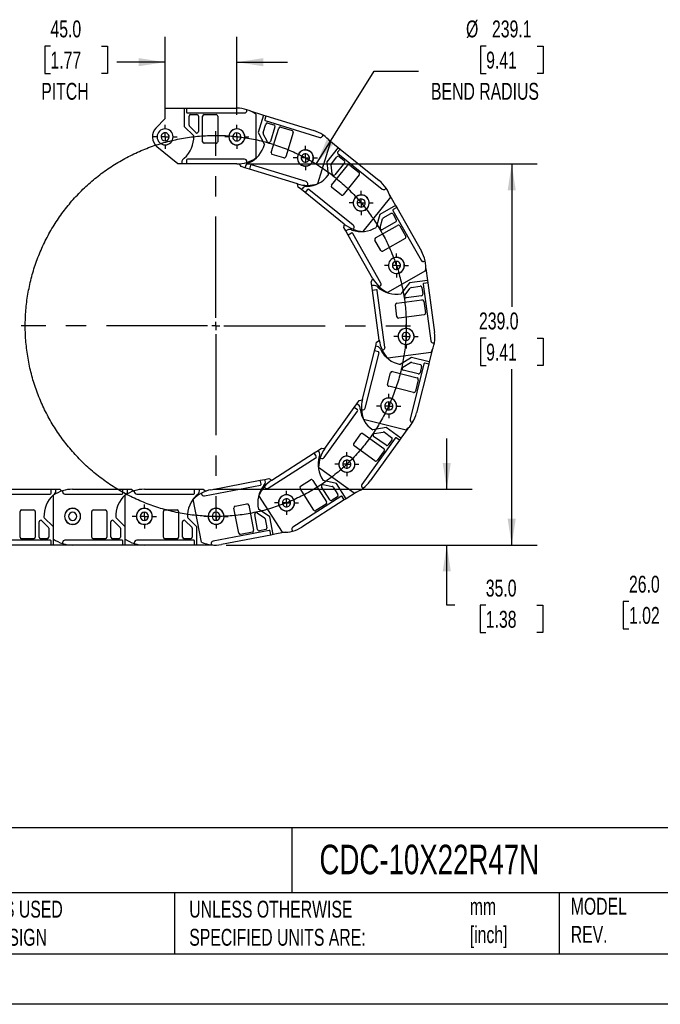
# Model space of a CAD drawing. Header units: millimetres. Extents: x 0 to 1397, y 0 to 1080.
# Tile 2 of 11: x 608 to 1010, y 0 to 618. Entities that reach past the tile are written whole.
import ezdxf

# ---------------------------------------------------------------- set-up
doc = ezdxf.new("R2010")
doc.units = ezdxf.units.MM
doc.header["$LTSCALE"] = 5
doc.linetypes.add('CENTERX2', pattern=[20.32, 12.7, -2.54, 2.54, -2.54])
doc.layers.add('CENTER', color=40, linetype='CENTERX2')
doc.layers.add('DIMENSIONS', color=140, linetype='Continuous', lineweight=25)
doc.layers.add('TEXT', color=140, linetype='Continuous', lineweight=25)
doc.styles.add('SLDTEXTSTYLE0', font='TXT', dxfattribs={"width": 0.7})
doc.dimstyles.new('SLDDIMSTYLE0', dxfattribs={"dimtxt": 10.790039, "dimasz": 16.51, "dimexe": 0, "dimexo": 0.0625, "dimgap": 2.69751, "dimtad": 0, "dimtih": 1, "dimtoh": 1, "dimdec": 1, "dimrnd": 1e-09, "dimzin": 12, "dimdsep": 46, "dimtxsty": 'SLDTEXTSTYLE0', "dimsah": 1, "dimcen": 0, "dimadec": 0, "dimazin": 3, "dimtfac": 1, "dimtdec": 1, "dimtofl": 0, "dimtmove": 0, "dimatfit": 3, "dimfxl": 0, "dimfrac": 2, "dimtolj": 1, "dimtzin": 12, "dimarcsym": 0})
doc.dimstyles.new('SLDDIMSTYLE1', dxfattribs={"dimtxt": 10.790039, "dimasz": 16.51, "dimexe": 0, "dimexo": 0.0625, "dimgap": 2.69751, "dimtad": 0, "dimtih": 1, "dimtoh": 1, "dimdec": 1, "dimrnd": 1e-09, "dimzin": 4, "dimdsep": 46, "dimtxsty": 'SLDTEXTSTYLE0', "dimsah": 1, "dimcen": 0.09, "dimadec": 0, "dimazin": 1, "dimtfac": 1, "dimtdec": 1, "dimtmove": 0, "dimatfit": 0, "dimfxl": 0, "dimfrac": 2, "dimtolj": 1, "dimtzin": 12, "dimarcsym": 0})
doc.dimstyles.new('SLDDIMSTYLE2', dxfattribs={"dimtxt": 10.790039, "dimasz": 16.51, "dimexe": 0, "dimexo": 0.0625, "dimgap": 2.69751, "dimtad": 0, "dimtih": 1, "dimtoh": 1, "dimdec": 1, "dimrnd": 1e-09, "dimzin": 4, "dimdsep": 46, "dimtxsty": 'SLDTEXTSTYLE0', "dimsah": 1, "dimcen": 0.09, "dimadec": 0, "dimazin": 1, "dimtfac": 1, "dimtdec": 1, "dimtofl": 0, "dimtmove": 0, "dimatfit": 3, "dimfxl": 0, "dimfrac": 2, "dimtolj": 1, "dimtzin": 12, "dimarcsym": 0})

# ---------------------------------------------------------------- blocks, each defined once
blk = doc.blocks.new('SW_BROKEN_VIEW_0')
at = {"color": 0}
blk.add_open_spline([(845.3, 460.45), (843.72, 465.24), (841.95, 469.95), (839.97, 474.59), (837.81, 479.14), (835.45, 483.6), (832.91, 487.95), (830.18, 492.19), (827.28, 496.32), (824.21, 500.31), (820.98, 504.18), (817.58, 507.9), (814.03, 511.48), (810.33, 514.91), (806.49, 518.17), (802.51, 521.27), (798.41, 524.2), (794.19, 526.96), (789.86, 529.53), (785.42, 531.92), (780.88, 534.12), (776.26, 536.13), (771.56, 537.94), (766.78, 539.55), (761.94, 540.96), (757.04, 542.17), (752.1, 543.16), (747.12, 543.95), (742.12, 544.52), (737.09, 544.89), (732.05, 545.04), (727.01, 544.98), (721.98, 544.7), (716.96, 544.22), (711.96, 543.52), (707.01, 542.62), (702.09, 541.5), (697.23, 540.18), (692.42, 538.66), (687.68, 536.93), (683.02, 535.01), (678.45, 532.89), (673.97, 530.58), (669.59, 528.08), (665.32, 525.4), (661.17, 522.55), (657.14, 519.52), (653.24, 516.32), (649.48, 512.96), (645.86, 509.45), (642.4, 505.79), (639.09, 501.98), (635.95, 498.04), (632.98, 493.97), (630.18, 489.78), (627.56, 485.47), (625.12, 481.06), (622.87, 476.55), (620.82, 471.95), (618.96, 467.26), (617.29, 462.5), (615.83, 457.68), (614.58, 452.8), (613.53, 447.86), (612.69, 442.89), (612.07, 437.89), (611.65, 432.87), (611.44, 427.83), (611.45, 422.79), (611.67, 417.76), (612.1, 412.73), (612.75, 407.73), (613.6, 402.77), (614.66, 397.84), (615.93, 392.96), (617.41, 388.14), (619.08, 383.38), (620.96, 378.7), (623.03, 374.11), (625.29, 369.6), (627.74, 365.2), (630.37, 360.9), (633.19, 356.72), (636.17, 352.66), (639.33, 348.72), (642.65, 344.93), (646.12, 341.28), (649.75, 337.77), (653.52, 334.43), (657.42, 331.24), (661.46, 328.23), (665.62, 325.38), (669.9, 322.72), (674.29, 320.23), (678.78, 317.94), (683.36, 315.83), (688.02, 313.92), (692.77, 312.21), (697.57, 310.7), (702.44, 309.4), (707.36, 308.3), (712.32, 307.41), (717.32, 306.73), (722.34, 306.26), (727.37, 306), (732.41, 305.95), (737.45, 306.12), (742.48, 306.5), (747.48, 307.09), (752.46, 307.89), (757.4, 308.9), (762.29, 310.12), (767.13, 311.54), (771.9, 313.17), (776.6, 314.99), (781.22, 317.02), (785.74, 319.23), (790.17, 321.63), (794.5, 324.22), (798.71, 326.99), (802.81, 329.93), (806.77, 333.05), (810.6, 336.32), (814.29, 339.76), (817.83, 343.35), (821.21, 347.08), (824.44, 350.96), (827.5, 354.96), (830.39, 359.1), (833.1, 363.35), (835.63, 367.71), (837.97, 372.17), (840.12, 376.73), (842.08, 381.37), (843.84, 386.1), (845.4, 390.89), (846.76, 395.74), (847.91, 400.65), (848.85, 405.6), (849.59, 410.59), (850.11, 415.6), (850.42, 420.64), (850.52, 425.68), (850.41, 430.72), (850.08, 435.75), (849.54, 440.76), (848.79, 445.74), (847.83, 450.69), (846.67, 455.6), (845.3, 460.45), (845.77, 458.83), (845.3, 460.45)], degree=3, knots=[0, 0, 0, 0, 0.006711, 0.013423, 0.020134, 0.026845, 0.033557, 0.040268, 0.04698, 0.053691, 0.060403, 0.067114, 0.073825, 0.080537, 0.087248, 0.09396, 0.100671, 0.107382, 0.114094, 0.120805, 0.127517, 0.134228, 0.140939, 0.147651, 0.154362, 0.161074, 0.167785, 0.174497, 0.181208, 0.187919, 0.194631, 0.201342, 0.208054, 0.214765, 0.221476, 0.228188, 0.234899, 0.241611, 0.248322, 0.255033, 0.261745, 0.268456, 0.275168, 0.281879, 0.28859, 0.295302, 0.302013, 0.308725, 0.315436, 0.322148, 0.328859, 0.33557, 0.342282, 0.348993, 0.355705, 0.362416, 0.369127, 0.375839, 0.38255, 0.389262, 0.395973, 0.402684, 0.409396, 0.416107, 0.422819, 0.42953, 0.436242, 0.442953, 0.449664, 0.456376, 0.463087, 0.469799, 0.47651, 0.483221, 0.489933, 0.496644, 0.503356, 0.510067, 0.516778, 0.52349, 0.530201, 0.536913, 0.543624, 0.550335, 0.557047, 0.563758, 0.57047, 0.577181, 0.583893, 0.590604, 0.597315, 0.604027, 0.610738, 0.61745, 0.624161, 0.630872, 0.637584, 0.644295, 0.651007, 0.657718, 0.664429, 0.671141, 0.677852, 0.684564, 0.691275, 0.697987, 0.704698, 0.711409, 0.718121, 0.724832, 0.731544, 0.738255, 0.744966, 0.751678, 0.758389, 0.765101, 0.771812, 0.778523, 0.785235, 0.791946, 0.798658, 0.805369, 0.812081, 0.818792, 0.825503, 0.832215, 0.838926, 0.845638, 0.852349, 0.85906, 0.865772, 0.872483, 0.879195, 0.885906, 0.892617, 0.899329, 0.90604, 0.912752, 0.919463, 0.926174, 0.932886, 0.939597, 0.946309, 0.95302, 0.959732, 0.966443, 0.973154, 0.979866, 0.986577, 0.993289, 1, 1, 1, 1], dxfattribs=at)
blk = doc.blocks.new('_D')
at = {"layer": 'DIMENSIONS'}
for p, q in [((900.6, 601.04), (896.98, 601.04)), ((896.98, 601.04), (896.98, 583.9)), ((932.67, 601.04), (936.29, 601.04)), ((936.29, 601.04), (936.29, 583.9)), ((794.05, 527.05), (830.28, 585.38)), ((830.28, 585.38), (858.06, 585.38)), ((896.98, 583.9), (900.6, 583.9)), ((936.29, 583.9), (932.67, 583.9))]:
    blk.add_line(p, q, dxfattribs=at)
blk.add_solid([(794.05, 527.05), (804.92, 539.73), (800.6, 542.41)], dxfattribs=at)
at = {"layer": 'DIMENSIONS', "attachment_point": 1, "style": 'SLDTEXTSTYLE0'}
for s, insert, char_height in [('%%c', (887.97, 617.1), 10.583), ('239.1', (904.26, 617.1), 10.583), ('9.41', (900.6, 597.54), 10.583), ('BEND RADIUS', (866, 577.97), 10.5833)]:
    blk.add_mtext(s, dxfattribs=dict(at, insert=insert, char_height=char_height))
blk = doc.blocks.new('_D_1')
at = {"layer": 'DIMENSIONS'}
for p, q in [((699.2, 557.97), (699.2, 606.83)), ((744.2, 557.97), (744.2, 606.83)), ((627.27, 601.04), (623.65, 601.04)), ((623.65, 601.04), (623.65, 583.9)), ((659.34, 601.04), (662.96, 601.04)), ((662.96, 601.04), (662.96, 583.9)), ((699.2, 590.95), (669, 590.95)), ((744.2, 590.95), (775.95, 590.95)), ((623.65, 583.9), (627.27, 583.9)), ((662.96, 583.9), (659.34, 583.9))]:
    blk.add_line(p, q, dxfattribs=at)
for points in [[(699.2, 590.95), (682.69, 593.49), (682.69, 588.41)], [(744.2, 590.95), (760.71, 588.41), (760.71, 593.49)]]:
    blk.add_solid(points, dxfattribs=at)
at = {"layer": 'DIMENSIONS', "char_height": 10.583, "attachment_point": 1, "style": 'SLDTEXTSTYLE0'}
for s, insert in [('45.0', (627.27, 617.1)), ('1.77', (627.27, 597.54)), ('PITCH', (621.49, 577.97))]:
    blk.add_mtext(s, dxfattribs=dict(at, insert=insert))
blk = doc.blocks.new('_D_2')
at = {"layer": 'DIMENSIONS'}
for p, q in [((750.55, 527.08), (932.51, 527.08)), ((916.63, 527.08), (916.63, 437.43)), ((900.6, 417.87), (896.98, 417.87)), ((896.98, 417.87), (896.98, 400.72)), ((932.67, 417.87), (936.29, 417.87)), ((936.29, 417.87), (936.29, 400.72)), ((896.98, 400.72), (900.6, 400.72)), ((916.63, 288.07), (916.63, 398.3)), ((936.29, 400.72), (932.67, 400.72)), ((737.52, 288.07), (932.51, 288.07))]:
    blk.add_line(p, q, dxfattribs=at)
for points in [[(916.63, 527.08), (914.09, 510.57), (919.17, 510.57)], [(916.63, 288.07), (919.17, 304.58), (914.09, 304.58)]]:
    blk.add_solid(points, dxfattribs=at)
at = {"layer": 'DIMENSIONS', "char_height": 10.583, "attachment_point": 1, "style": 'SLDTEXTSTYLE0'}
for s, insert in [('239.0', (896.11, 433.92)), ('9.41', (900.6, 414.36))]:
    blk.add_mtext(s, dxfattribs=dict(at, insert=insert))
blk = doc.blocks.new('_D_3')
at = {"layer": 'DIMENSIONS'}
for p, q in [((875.9, 323.07), (875.9, 354.82)), ((729.52, 323.07), (891.77, 323.07)), ((737.52, 288.07), (891.77, 288.07)), ((875.9, 250.3), (875.9, 288.07)), ((880.91, 250.3), (875.9, 250.3)), ((900.37, 250.3), (896.74, 250.3)), ((896.74, 250.3), (896.74, 233.15)), ((932.43, 250.3), (936.06, 250.3)), ((936.06, 250.3), (936.06, 233.15)), ((896.74, 233.15), (900.37, 233.15)), ((936.06, 233.15), (932.43, 233.15))]:
    blk.add_line(p, q, dxfattribs=at)
for points in [[(875.9, 323.07), (878.44, 339.58), (873.36, 339.58)], [(875.9, 288.07), (873.36, 271.56), (878.44, 271.56)]]:
    blk.add_solid(points, dxfattribs=at)
at = {"layer": 'DIMENSIONS', "char_height": 10.583, "attachment_point": 1, "style": 'SLDTEXTSTYLE0'}
for s, insert in [('35.0', (900.37, 266.36)), ('1.38', (900.37, 246.8))]:
    blk.add_mtext(s, dxfattribs=dict(at, insert=insert))
blk = doc.blocks.new('SW_CENTERMARKSYMBOL_0')
at = {"layer": 'CENTER', "color": 0}
for p, q in [((0, 5.08), (0, 7.54)), ((-5.08, 0), (-7.54, 0)), ((0, 0), (-2.54, 0)), ((0, 0), (0, 2.54)), ((0, 0), (0, -2.54)), ((0, 0), (2.54, 0)), ((5.08, 0), (7.54, 0)), ((0, -5.08), (0, -7.54))]:
    blk.add_line(p, q, dxfattribs=at)
blk = doc.blocks.new('SW_CENTERMARKSYMBOL_1')
at = {"layer": 'CENTER', "color": 0}
for p, q in [((0, 5.08), (0, 7.54)), ((-5.08, 0), (-7.54, 0)), ((0, 0), (-2.54, 0)), ((0, 0), (0, 2.54)), ((0, 0), (0, -2.54)), ((0, 0), (2.54, 0)), ((5.08, 0), (7.54, 0)), ((0, -5.08), (0, -7.54))]:
    blk.add_line(p, q, dxfattribs=at)
blk = doc.blocks.new('SW_CENTERMARKSYMBOL_2')
at = {"layer": 'CENTER', "color": 0}
for p, q in [((0, 5.08), (0, 7.59)), ((-5.08, 0), (-7.59, 0)), ((0, 0), (-2.54, 0)), ((0, 0), (0, 2.54)), ((0, 0), (0, -2.54)), ((0, 0), (2.54, 0)), ((5.08, 0), (7.59, 0)), ((0, -5.08), (0, -7.59))]:
    blk.add_line(p, q, dxfattribs=at)
blk = doc.blocks.new('SW_CENTERMARKSYMBOL_3')
at = {"layer": 'CENTER', "color": 0}
for p, q in [((0, 5.08), (0, 7.59)), ((-5.08, 0), (-7.59, 0)), ((0, 0), (-2.54, 0)), ((0, 0), (0, 2.54)), ((0, 0), (0, -2.54)), ((0, 0), (2.54, 0)), ((5.08, 0), (7.59, 0)), ((0, -5.08), (0, -7.59))]:
    blk.add_line(p, q, dxfattribs=at)
blk = doc.blocks.new('SW_CENTERMARKSYMBOL_4')
at = {"layer": 'CENTER', "color": 0}
for p, q in [((0, 5.08), (0, 7.54)), ((-5.08, 0), (-7.54, 0)), ((0, 0), (-2.54, 0)), ((0, 0), (0, 2.54)), ((0, 0), (0, -2.54)), ((0, 0), (2.54, 0)), ((5.08, 0), (7.54, 0)), ((0, -5.08), (0, -7.54))]:
    blk.add_line(p, q, dxfattribs=at)
blk = doc.blocks.new('SW_CENTERMARKSYMBOL_5')
at = {"layer": 'CENTER', "color": 0}
for p, q in [((0, 5.08), (0, 7.59)), ((-5.08, 0), (-7.59, 0)), ((0, 0), (-2.54, 0)), ((0, 0), (0, 2.54)), ((0, 0), (0, -2.54)), ((0, 0), (2.54, 0)), ((5.08, 0), (7.59, 0)), ((0, -5.08), (0, -7.59))]:
    blk.add_line(p, q, dxfattribs=at)
blk = doc.blocks.new('SW_CENTERMARKSYMBOL_6')
at = {"layer": 'CENTER', "color": 0}
for p, q in [((0, 5.08), (0, 7.59)), ((-5.08, 0), (-7.59, 0)), ((0, 0), (-2.54, 0)), ((0, 0), (0, 2.54)), ((0, 0), (0, -2.54)), ((0, 0), (2.54, 0)), ((5.08, 0), (7.59, 0)), ((0, -5.08), (0, -7.59))]:
    blk.add_line(p, q, dxfattribs=at)
blk = doc.blocks.new('SW_CENTERMARKSYMBOL_7')
at = {"layer": 'CENTER', "color": 0}
for p, q in [((0, 5.08), (0, 7.54)), ((-5.08, 0), (-7.54, 0)), ((0, 0), (-2.54, 0)), ((0, 0), (0, 2.54)), ((0, 0), (0, -2.54)), ((0, 0), (2.54, 0)), ((5.08, 0), (7.54, 0)), ((0, -5.08), (0, -7.54))]:
    blk.add_line(p, q, dxfattribs=at)
blk = doc.blocks.new('SW_CENTERMARKSYMBOL_8')
at = {"layer": 'CENTER', "color": 0}
for p, q in [((0, 5.08), (0, 7.54)), ((-5.08, 0), (-7.54, 0)), ((0, 0), (-2.54, 0)), ((0, 0), (0, 2.54)), ((0, 0), (0, -2.54)), ((0, 0), (2.54, 0)), ((5.08, 0), (7.54, 0)), ((0, -5.08), (0, -7.54))]:
    blk.add_line(p, q, dxfattribs=at)
blk = doc.blocks.new('SW_CENTERMARKSYMBOL_9')
at = {"layer": 'CENTER', "color": 0}
for p, q in [((0, 5.08), (0, 7.59)), ((-5.08, 0), (-7.59, 0)), ((0, 0), (-2.54, 0)), ((0, 0), (0, 2.54)), ((0, 0), (0, -2.54)), ((0, 0), (2.54, 0)), ((5.08, 0), (7.59, 0)), ((0, -5.08), (0, -7.59))]:
    blk.add_line(p, q, dxfattribs=at)
blk = doc.blocks.new('SW_CENTERMARKSYMBOL_10')
at = {"layer": 'CENTER', "color": 0}
for p, q in [((0, 5.08), (0, 7.54)), ((-5.08, 0), (-7.54, 0)), ((0, 0), (-2.54, 0)), ((0, 0), (0, 2.54)), ((0, 0), (0, -2.54)), ((0, 0), (2.54, 0)), ((5.08, 0), (7.54, 0)), ((0, -5.08), (0, -7.54))]:
    blk.add_line(p, q, dxfattribs=at)
blk = doc.blocks.new('SW_CENTERMARKSYMBOL_11')
at = {"layer": 'CENTER', "color": 0}
for p, q in [((0, 5.08), (0, 122.09)), ((-5.08, 0), (-122.09, 0)), ((0, 0), (-2.54, 0)), ((0, 0), (0, 2.54)), ((0, 0), (0, -2.54)), ((0, 0), (2.54, 0)), ((5.08, 0), (122.09, 0)), ((0, -5.08), (0, -122.09))]:
    blk.add_line(p, q, dxfattribs=at)
blk = doc.blocks.new('_D_6')
at = {"layer": 'DIMENSIONS'}
for p, q in [((1056.3, 317.87), (1056.3, 349.62)), ((1074.47, 317.87), (1040.43, 317.87)), ((1074.47, 291.87), (1040.43, 291.87)), ((1056.3, 252.76), (1056.3, 291.87)), ((990.21, 252.76), (986.58, 252.76)), ((986.58, 252.76), (986.58, 235.61)), ((1022.27, 252.76), (1025.89, 252.76)), ((1025.89, 252.76), (1025.89, 235.61)), ((1041.72, 252.76), (1056.3, 252.76)), ((986.58, 235.61), (990.21, 235.61)), ((1025.89, 235.61), (1022.27, 235.61))]:
    blk.add_line(p, q, dxfattribs=at)
for points in [[(1056.3, 317.87), (1058.84, 334.38), (1053.76, 334.38)], [(1056.3, 291.87), (1053.76, 275.36), (1058.84, 275.36)]]:
    blk.add_solid(points, dxfattribs=at)
at = {"layer": 'DIMENSIONS', "char_height": 10.583, "attachment_point": 1, "style": 'SLDTEXTSTYLE0'}
for s, insert in [('26.0', (990.21, 268.82)), ('1.02', (990.21, 249.25))]:
    blk.add_mtext(s, dxfattribs=dict(at, insert=insert))

msp = doc.modelspace()

# ---------------------------------------------------------------- linework, layer by layer
for p, q in [((699.2, 555.58), (699.2, 562.08)), ((699.2, 562.08), (711.2, 562.08)), ((711.2, 562.08), (711.2, 550.68)), ((711.2, 562.08), (712.7, 562.08)), ((712.7, 562.08), (712.7, 559.58)), ((712.7, 562.08), (744.2, 562.08)), ((713.2, 559.08), (749, 559.08)), ((714.2, 551.5), (714.2, 557.08)), ((715.2, 558.08), (719.2, 558.08)), ((720.2, 557.08), (720.2, 547.5)), ((722.7, 541.08), (722.7, 557.08)), ((723.7, 558.08), (731.2, 558.08)), ((732.2, 557.08), (732.2, 541.08)), ((750.5, 560.58), (750.5, 561.12)), ((752.59, 560.33), (760.96, 557.76)), ((756.2, 558.32), (756.2, 530.85)), ((760.96, 557.76), (757.61, 546.86)), ((760.96, 557.76), (762.4, 557.32)), ((762.4, 557.32), (761.66, 554.93)), ((762.4, 557.32), (792.5, 548.06)), ((693.45, 549.65), (699.2, 555.58)), ((711.2, 550.68), (717.19, 544.69)), ((718.49, 546.79), (714.49, 550.79)), ((760.72, 546.76), (762.36, 552.1)), ((761.99, 554.3), (796.21, 543.78)), ((763.61, 552.76), (767.43, 551.58)), ((768.1, 550.33), (765.28, 541.17)), ((771.73, 550.26), (778.9, 548.05)), ((757.61, 546.86), (761.57, 539.38)), ((763.44, 541), (760.79, 546)), ((765.78, 534.31), (770.48, 549.6)), ((779.56, 546.81), (774.86, 531.51)), ((798.08, 544.77), (798.24, 545.28)), ((707.2, 527.08), (694.1, 537.92)), ((731.2, 540.08), (723.7, 540.08)), ((802.87, 540.93), (794.79, 514.67)), ((807.8, 537.35), (800.66, 528.46)), ((801.84, 542.14), (807.8, 537.35)), ((807.8, 537.35), (808.97, 536.41)), ((773.61, 530.85), (766.44, 533.06)), ((803.5, 527.22), (807.01, 531.57)), ((808.97, 536.41), (807.4, 534.46)), ((807.48, 533.75), (835.37, 511.32)), ((808.41, 531.72), (811.53, 529.21)), ((808.97, 536.41), (833.52, 516.66)), ((709.7, 527.08), (707.2, 527.08)), ((709.7, 528.08), (709.7, 527.08)), ((712.7, 527.08), (709.7, 527.08)), ((712.7, 529.58), (712.7, 527.08)), ((744.2, 527.08), (712.7, 527.08)), ((749, 530.08), (713.2, 530.08)), ((746.85, 525.48), (745.76, 527.14)), ((749.24, 524.75), (746.85, 525.48)), ((749.53, 525.7), (749.24, 524.75)), ((750.5, 528.05), (750.5, 528.58)), ((752.84, 526.25), (752.11, 523.87)), ((787.68, 516.06), (753.47, 526.59)), ((800.66, 528.46), (801.57, 520.04)), ((803.9, 520.86), (803.29, 526.48)), ((803.6, 513.77), (813.63, 526.24)), ((811.68, 527.81), (805.67, 520.34)), ((815.03, 526.39), (820.88, 521.69)), ((752.11, 523.87), (749.24, 524.75)), ((782.21, 514.6), (752.11, 523.87)), ((821.03, 520.29), (811, 507.82)), ((782.75, 512.58), (782.34, 514.56)), ((788.52, 513.67), (788.68, 514.18)), ((784.7, 511.01), (782.75, 512.58)), ((785.32, 511.79), (784.7, 511.01)), ((787.03, 509.13), (784.7, 511.01)), ((788.6, 511.08), (787.03, 509.13)), ((811.58, 489.39), (787.03, 509.13)), ((817.2, 488.72), (789.3, 511.16)), ((809.6, 507.67), (803.75, 512.37)), ((837.48, 511.54), (837.82, 511.96)), ((840, 507.71), (843.76, 501.05)), ((840.51, 506.21), (823.29, 484.8)), ((843.76, 501.05), (833.84, 495.44)), ((843.76, 501.05), (844.5, 499.75)), ((833.84, 495.44), (831.57, 487.28)), ((836.02, 493.23), (840.89, 495.98)), ((842.14, 497.83), (859.75, 466.67)), ((842.25, 495.6), (844.22, 492.12)), ((844.5, 499.75), (842.33, 498.52)), ((844.5, 499.75), (860, 472.32)), ((811.33, 487.31), (811.68, 489.31)), ((831.14, 480.71), (845.07, 488.58)), ((834.04, 487.18), (835.55, 492.63)), ((843.84, 490.76), (835.49, 486.04)), ((846.43, 488.2), (850.12, 481.67)), ((812.56, 485.14), (811.33, 487.31)), ((813.43, 485.63), (812.56, 485.14)), ((814.03, 482.53), (812.56, 485.14)), ((816.21, 483.76), (814.03, 482.53)), ((829.53, 455.1), (814.03, 482.53)), ((834.5, 452.4), (816.89, 483.57)), ((817.09, 486.19), (817.43, 486.61)), ((834.45, 472.82), (830.76, 479.35)), ((849.74, 480.31), (835.81, 472.44)), ((861.79, 466.1), (862.26, 466.36)), ((862.63, 460.02), (838.71, 446.51)), ((862.71, 461.61), (863.75, 454.03)), ((828.53, 453.27), (829.6, 454.99)), ((828.87, 450.79), (828.53, 453.27)), ((829.86, 450.92), (828.87, 450.79)), ((852.45, 452.49), (847.33, 445.75)), ((863.75, 454.03), (852.45, 452.49)), ((861.05, 451.64), (865.88, 416.17)), ((863.95, 452.54), (861.47, 452.2)), ((863.75, 454.03), (863.95, 452.54)), ((863.95, 452.54), (868.2, 421.33)), ((829.27, 447.82), (828.87, 450.79)), ((831.75, 448.15), (829.27, 447.82)), ((833.52, 416.61), (829.27, 447.82)), ((837.14, 412.25), (832.31, 447.73)), ((833.47, 450.09), (833.93, 450.36)), ((849.58, 444.74), (853, 449.24)), ((853.66, 449.63), (859.2, 450.38)), ((860.32, 449.52), (860.86, 445.56)), ((844.65, 431.24), (843.64, 438.67)), ((844.49, 439.8), (860.35, 441.96)), ((860.01, 444.44), (850.51, 443.14)), ((861.47, 441.1), (862.48, 433.67)), ((861.63, 432.54), (845.77, 430.39)), ((831.31, 412.84), (831.91, 415.27)), ((831.91, 415.27), (833.54, 416.47)), ((867.57, 414.88), (868.09, 414.96)), ((822.99, 379.36), (830.59, 409.93)), ((824.74, 373.98), (833.38, 408.72)), ((830.59, 409.93), (831.31, 412.84)), ((833.01, 409.33), (830.59, 409.93)), ((832.28, 412.6), (831.31, 412.84)), ((835.33, 410.49), (835.86, 410.57)), ((866.09, 408.93), (838.87, 405.22)), ((866.76, 410.37), (864.91, 402.95)), ((853.85, 405.7), (846.59, 401.33)), ((848.31, 399.56), (853.16, 402.48)), ((861.52, 401.73), (852.89, 366.99)), ((864.91, 402.95), (853.85, 405.7)), ((853.92, 402.59), (859.34, 401.24)), ((864.55, 401.49), (856.96, 370.92)), ((864.55, 401.49), (862.13, 402.09)), ((864.91, 402.95), (864.55, 401.49)), ((838.74, 388.84), (840.55, 396.12)), ((841.76, 396.85), (857.29, 392.99)), ((857.89, 395.42), (848.59, 397.73)), ((860.07, 400.03), (859.1, 396.15)), ((858.02, 391.78), (856.21, 384.5)), ((855, 383.77), (839.47, 387.63)), ((819.54, 376.69), (821, 378.72)), ((821, 378.72), (822.96, 379.23)), ((799.06, 343.01), (819.94, 372.09)), ((799.42, 348.66), (817.79, 374.25)), ((817.79, 374.25), (819.54, 376.69)), ((819.82, 372.79), (817.79, 374.25)), ((820.35, 376.1), (819.54, 376.69)), ((822.41, 373.02), (822.92, 372.89)), ((850.41, 360.18), (823.75, 366.81)), ((853.98, 365.17), (854.5, 365.04)), ((837.84, 361.71), (829.48, 360.33)), ((830.42, 358.05), (836.01, 358.97)), ((836.75, 358.8), (841.29, 355.54)), ((847.1, 355.06), (837.84, 361.71)), ((851.56, 361.28), (847.1, 355.06)), ((817.57, 351.64), (821.94, 357.73)), ((843.5, 355.18), (822.62, 326.1)), ((823.33, 357.96), (836.33, 348.63)), ((846.23, 353.84), (827.86, 328.25)), ((837.79, 350.66), (830, 356.25)), ((841.52, 354.14), (839.19, 350.89)), ((846.23, 353.84), (844.19, 355.3)), ((847.1, 355.06), (846.23, 353.84)), ((792.7, 345.83), (795.23, 347.45)), ((795.23, 347.45), (797.34, 348.8)), ((795.77, 346.61), (795.23, 347.45)), ((797.34, 348.8), (799.35, 348.55)), ((830.79, 340.92), (817.79, 350.25)), ((836.56, 347.24), (832.19, 341.14)), ((763.75, 323.74), (793.9, 343.04)), ((766.17, 328.86), (792.7, 345.83)), ((794.05, 343.73), (792.7, 345.83)), ((796.54, 342.98), (796.97, 342.67)), ((817.8, 320.7), (795.48, 336.72)), ((727.95, 322.76), (758.88, 328.71)), ((758.88, 328.71), (761.83, 329.28)), ((759.36, 326.26), (758.88, 328.71)), ((761.83, 329.28), (764.28, 329.75)), ((762.02, 328.3), (761.83, 329.28)), ((764.28, 329.75), (766.06, 328.78)), ((784.13, 324.91), (790.45, 328.95)), ((791.83, 328.65), (800.45, 315.17)), ((806.69, 326.76), (798.41, 328.58)), ((596.17, 323.07), (627.67, 323.07)), ((627.67, 320.57), (627.67, 323.07)), ((627.67, 323.07), (630.67, 323.07)), ((630.67, 322.07), (630.67, 323.07)), ((630.67, 323.07), (633.17, 323.07)), ((633.17, 323.07), (634.48, 321.97)), ((634.87, 322.1), (634.87, 321.57)), ((641.17, 323.07), (672.67, 323.07)), ((672.67, 320.57), (672.67, 323.07)), ((672.67, 323.07), (675.67, 323.07)), ((675.67, 322.07), (675.67, 323.07)), ((675.67, 323.07), (678.17, 323.07)), ((678.17, 323.07), (679.48, 321.97)), ((679.87, 322.1), (679.87, 321.57)), ((686.17, 323.07), (717.67, 323.07)), ((717.67, 320.57), (717.67, 323.07)), ((717.67, 323.07), (720.67, 323.07)), ((720.67, 322.07), (720.67, 323.07)), ((720.67, 323.07), (723.17, 323.07)), ((723.17, 323.07), (724.65, 321.84)), ((723.81, 318.9), (758.96, 325.67)), ((761.39, 324.65), (761.67, 324.2)), ((792.45, 310.05), (783.83, 323.53)), ((802.56, 316.52), (797.39, 324.6)), ((798.45, 326.11), (803.97, 324.9)), ((804.6, 324.46), (807.61, 319.76)), ((812.83, 317.16), (806.69, 326.76)), ((819.28, 321.28), (812.83, 317.16)), ((822.96, 324.01), (823.4, 323.7)), ((591.37, 320.07), (627.17, 320.07)), ((629.17, 291.83), (629.17, 319.3)), ((636.37, 320.07), (672.17, 320.07)), ((674.17, 291.83), (674.17, 319.3)), ((681.37, 320.07), (717.17, 320.07)), ((722.07, 289.82), (716.88, 316.79)), ((721.95, 320.62), (722.05, 320.09)), ((772.9, 296.08), (758.09, 319.22)), ((809.53, 318.61), (779.38, 299.31)), ((811.57, 316.35), (785.04, 299.37)), ((807.31, 318.37), (803.94, 316.22)), ((811.57, 316.35), (810.22, 318.46)), ((812.83, 317.16), (811.57, 316.35)), ((608.17, 293.07), (608.17, 309.07)), ((609.17, 310.07), (616.67, 310.07)), ((617.67, 309.07), (617.67, 293.07)), ((653.17, 293.07), (653.17, 309.07)), ((654.17, 310.07), (661.67, 310.07)), ((662.67, 309.07), (662.67, 293.07)), ((698.17, 293.07), (698.17, 309.07)), ((699.17, 310.07), (706.67, 310.07)), ((707.67, 309.07), (707.67, 293.07)), ((745.41, 295.57), (742.38, 311.28)), ((743.18, 312.45), (750.54, 313.87)), ((751.71, 313.08), (754.74, 297.37)), ((764.82, 305.82), (757.8, 310.57)), ((800.15, 313.79), (793.83, 309.75)), ((620.17, 293.07), (620.17, 302.65)), ((621.87, 303.36), (625.87, 299.36)), ((629.17, 299.47), (623.18, 305.45)), ((665.17, 293.07), (665.17, 302.65)), ((666.87, 303.36), (670.87, 299.36)), ((674.17, 299.47), (668.18, 305.45)), ((710.17, 293.07), (710.17, 302.65)), ((711.87, 303.36), (715.87, 299.36)), ((719.17, 299.47), (713.18, 305.45)), ((757.19, 297.84), (755.38, 307.25)), ((756.92, 308.27), (761.61, 305.1)), ((762.03, 304.46), (763.08, 298.97)), ((766.97, 294.63), (764.82, 305.82)), ((626.17, 298.65), (626.17, 293.07)), ((629.17, 288.07), (629.17, 299.47)), ((671.17, 298.65), (671.17, 293.07)), ((674.17, 288.07), (674.17, 299.47)), ((716.17, 298.65), (716.17, 293.07)), ((719.17, 288.07), (719.17, 299.47)), ((764.44, 297.2), (729.29, 290.43)), ((762.29, 297.8), (758.36, 297.05)), ((765.5, 294.35), (765.03, 296.8)), ((778.92, 297.24), (779.21, 296.79)), ((627.17, 291.07), (591.37, 291.07)), ((616.67, 292.07), (609.17, 292.07)), ((625.17, 292.07), (621.17, 292.07)), ((627.67, 288.07), (627.67, 290.57)), ((672.17, 291.07), (636.37, 291.07)), ((661.67, 292.07), (654.17, 292.07)), ((670.17, 292.07), (666.17, 292.07)), ((672.67, 288.07), (672.67, 290.57)), ((717.17, 291.07), (681.37, 291.07)), ((706.67, 292.07), (699.17, 292.07)), ((715.17, 292.07), (711.17, 292.07)), ((717.67, 288.07), (717.67, 290.57)), ((765.5, 294.35), (734.57, 288.39)), ((753.94, 296.19), (746.58, 294.78)), ((766.97, 294.63), (765.5, 294.35)), ((774.49, 296.08), (766.97, 294.63)), ((627.67, 288.07), (596.17, 288.07)), ((629.17, 288.07), (627.67, 288.07)), ((641.17, 288.07), (629.17, 288.07)), ((634.87, 289.57), (634.87, 289.03)), ((672.67, 288.07), (641.17, 288.07)), ((674.17, 288.07), (672.67, 288.07)), ((686.17, 288.07), (674.17, 288.07)), ((679.87, 289.57), (679.87, 289.03)), ((717.67, 288.07), (686.17, 288.07)), ((719.17, 288.07), (717.67, 288.07)), ((729.09, 288.07), (719.17, 288.07)), ((728.1, 288.67), (728.2, 288.15))]:
    msp.add_line(p, q)
at = {"color": 7, "linetype": 'Continuous'}
msp.add_line((1397.01, 0.01), (0.01, 0.01), dxfattribs=at)
for centre, radius, start, end in [((744.2, 541.08), 21, 72.54541, 90.00277), ((713.2, 559.58), 0.5, 180.00152, 270.00019), ((715.2, 557.08), 1, 90.00067, 179.99933), ((719.2, 557.08), 1, 0.00067, 89.99933), ((723.7, 557.08), 1, 90.00067, 179.99933), ((731.2, 557.08), 1, 359.99921, 90.00079), ((749, 560.58), 1.5, 269.99941, 0.00002), ((744.2, 541.08), 21, 55.1534, 72.54533), ((699.2, 544.08), 8, 135.92081, 230.4023), ((715.2, 551.5), 1, 179.999, 225.00166), ((762.14, 554.78), 0.5, 162.90412, 252.89369), ((763.32, 551.8), 1, 72.9009, 162.90017), ((767.14, 550.63), 1, 342.89722, 72.90115), ((771.44, 549.3), 1, 72.90021, 162.8992), ((699.2, 544.08), 5, 0.00001, 179.99999), ((699.2, 544.08), 5, 180.00004, 359.99996), ((699.2, 544.08), 2.55, 359.99983, 180.00017), ((699.2, 544.08), 2.55, 180, 0), ((699.2, 544.08), 18, 311.8102, 1.94323), ((719.2, 547.5), 1, 224.99965, 0.00024), ((744.2, 544.08), 5.05, 89.99986, 270.00014), ((744.2, 544.08), 5, 162.90001, 342.90002), ((744.2, 544.08), 5, 342.9, 162.90002), ((744.2, 544.08), 2.55, 162.89994, 342.90015), ((744.2, 544.08), 2.55, 342.9001, 162.89999), ((744.2, 544.08), 5.05, 270.00005, 89.99995), ((761.67, 546.46), 1, 162.90322, 207.89749), ((778.61, 547.1), 1, 342.90051, 72.9), ((786.33, 527.98), 21, 55.44492, 72.90322), ((796.65, 545.21), 1.5, 252.90015, 342.89983), ((786.33, 527.98), 21, 38.05396, 55.44496), ((723.7, 541.08), 1, 180.00067, 269.99933), ((731.2, 541.08), 1, 269.99921, 0.00079), ((744.2, 544.08), 18, 294.71026, 344.84334), ((764.32, 541.47), 1, 207.90032, 342.89954), ((766.74, 534.01), 1, 162.90051, 252.9), ((773.9, 531.81), 1, 252.90021, 342.8992), ((787.21, 530.85), 5.05, 72.90014, 252.89992), ((787.17, 530.84), 5, 141.1857, 321.18574), ((787.17, 530.84), 5, 321.1857, 141.18574), ((787.17, 530.84), 2.55, 141.18536, 321.18583), ((787.17, 530.84), 2.55, 321.18536, 141.18583), ((787.21, 530.85), 5.05, 252.90014, 72.89992), ((807.78, 530.94), 1, 51.1855, 141.1858), ((807.79, 534.14), 0.5, 141.18697, 231.18167), ((712.5, 528.19), 2.8, 117.62059, 182.10179), ((713.2, 529.58), 0.5, 89.99981, 179.99933), ((744.2, 548.08), 21, 269.99716, 287.45478), ((749, 528.58), 1.5, 0.00047, 90.0001), ((752.24, 524.98), 2.8, 100.52033, 165.00163), ((744.2, 548.08), 21, 287.45473, 304.84643), ((753.32, 526.11), 0.5, 72.89848, 162.9004), ((804.28, 526.59), 1, 141.18874, 186.18314), ((810.9, 528.44), 1, 321.18546, 51.18798), ((814.41, 525.61), 1, 51.18599, 141.18505), ((787.17, 530.84), 18, 272.99602, 323.12882), ((804.89, 520.97), 1, 186.18552, 321.18599), ((820.25, 520.91), 1, 321.18546, 51.18798), ((788.39, 534.67), 21, 252.89723, 270.35463), ((787.57, 510.12), 2.8, 78.80611, 143.28764), ((787.24, 514.63), 1.5, 342.89941, 72.90038), ((788.39, 534.67), 21, 270.35475, 287.74647), ((804.38, 513.15), 1, 141.18622, 231.18483), ((820.35, 500.3), 21, 33.7309, 51.18837), ((788.99, 510.77), 0.5, 51.18594, 141.18536), ((810.22, 508.45), 1, 231.18541, 321.18563), ((822.23, 502.64), 5.05, 51.18578, 231.18584), ((822.19, 502.64), 5, 119.47172, 299.47135), ((822.23, 502.64), 5.05, 231.18583, 51.1858), ((822.19, 502.64), 5, 299.47172, 119.47135), ((836.31, 512.48), 1.5, 231.18585, 321.18568), ((820.35, 500.3), 21, 16.33935, 33.73102), ((822.19, 502.64), 2.55, 119.47171, 299.47112), ((822.19, 502.64), 2.55, 299.47171, 119.47112), ((841.38, 495.11), 1, 29.47172, 119.47139), ((842.57, 498.08), 0.5, 119.47614, 209.46698), ((824.74, 505.75), 21, 231.18324, 248.63999), ((816.26, 487.55), 1.5, 321.18592, 51.18594), ((836.52, 492.36), 1, 119.46698, 164.47613), ((843.35, 491.63), 1, 299.46792, 29.4752), ((845.56, 487.71), 1, 29.47088, 119.47165), ((814.89, 483.24), 2.8, 57.09175, 121.57331), ((816.45, 483.32), 0.5, 29.47113, 119.47134), ((822.19, 502.64), 18, 251.28172, 301.4146), ((824.74, 505.75), 21, 248.6405, 266.03209), ((835, 486.91), 1, 164.47252, 299.47039), ((831.63, 479.84), 1, 119.47195, 209.47108), ((849.25, 481.18), 1, 299.46911, 29.47168), ((835.32, 473.31), 1, 209.47125, 299.47158), ((841.72, 461.99), 21, 12.01689, 29.47413), ((844.33, 463.47), 5.05, 29.47153, 209.47125), ((844.29, 463.49), 5, 97.75735, 277.75697), ((844.33, 463.47), 5.05, 209.47149, 29.47128), ((844.29, 463.49), 2.55, 97.75708, 277.7573), ((844.29, 463.49), 5, 277.757, 97.75732), ((844.29, 463.49), 2.55, 277.75707, 97.75731), ((861.06, 467.4), 1.5, 209.4716, 299.47153), ((841.72, 461.99), 21, 354.62505, 12.01687), ((847.81, 465.43), 21, 209.4684, 226.92622), ((830.34, 448.17), 2.8, 35.37792, 99.85851), ((833.2, 451.66), 1.5, 299.47333, 29.46976), ((861.54, 451.71), 0.5, 97.7531, 187.76194), ((831.82, 447.66), 0.5, 7.75583, 97.75794), ((844.29, 463.49), 18, 229.56741, 279.70037), ((847.81, 465.43), 21, 226.92601, 244.31817), ((850.38, 444.13), 1, 142.75601, 277.75838), ((853.8, 448.64), 1, 97.75944, 142.7548), ((859.33, 449.39), 1, 7.75603, 97.75773), ((859.87, 445.43), 1, 277.75653, 7.7585), ((844.63, 438.81), 1, 97.75645, 187.75854), ((860.48, 440.97), 1, 7.75869, 97.75654), ((861.49, 433.54), 1, 277.75646, 7.75858), ((845.64, 431.38), 1, 187.75871, 277.75649), ((850.37, 418.9), 5.05, 7.75708, 187.75723), ((850.34, 418.93), 5, 76.04277, 256.04293), ((850.34, 418.93), 2.55, 76.04303, 256.04288), ((850.34, 418.93), 5, 256.04309, 76.04261), ((850.34, 418.93), 2.55, 256.04303, 76.04288), ((847.39, 418.49), 21, 350.30257, 7.75987), ((854.33, 419.44), 21, 187.75436, 205.21213), ((850.37, 418.9), 5.05, 187.75708, 7.75723), ((867.36, 416.37), 1.5, 187.75606, 277.75767), ((847.39, 418.49), 21, 332.91026, 350.30251), ((831.71, 409.86), 2.8, 13.66247, 78.14567), ((832.89, 408.84), 0.5, 346.04662, 76.03801), ((850.34, 418.93), 18, 207.85322, 257.98599), ((854.33, 419.44), 21, 205.21192, 222.60361), ((835.66, 412.05), 1.5, 277.75837, 7.75538), ((853.68, 401.62), 1, 76.04293, 121.04237), ((862.01, 401.61), 0.5, 76.04294, 166.04407), ((841.52, 395.88), 1, 76.04411, 166.04165), ((848.83, 398.7), 1, 121.04246, 256.04303), ((858.13, 396.39), 1, 256.04391, 346.04173), ((859.1, 400.27), 1, 346.0431, 76.04137), ((857.05, 392.02), 1, 346.04323, 76.04124), ((839.71, 388.6), 1, 166.04268, 256.04387), ((855.24, 384.74), 1, 256.04158, 346.04393), ((843.37, 374.3), 21, 166.0399, 183.49792), ((839.48, 375.3), 5, 54.32866, 234.3285), ((839.49, 375.26), 5.05, 346.04284, 166.04287), ((839.48, 375.3), 5, 234.32838, 54.32878), ((839.48, 375.3), 2.55, 54.32875, 234.32825), ((839.48, 375.3), 2.55, 234.32875, 54.32825), ((819.53, 372.39), 0.5, 324.33632, 54.32095), ((818.81, 373.77), 2.8, 351.94805, 56.43099), ((839.48, 375.3), 18, 186.139, 236.27168), ((843.37, 374.3), 21, 183.49733, 200.88943), ((823.29, 374.34), 1.5, 256.04232, 346.04378), ((839.49, 375.26), 5.05, 166.04276, 346.04295), ((836.57, 375.99), 21, 328.58861, 346.04512), ((836.57, 375.99), 21, 311.19647, 328.58798), ((854.34, 366.62), 1.5, 166.04422, 256.04164), ((836.17, 357.98), 1, 54.32851, 99.32842), ((822.75, 357.15), 1, 54.32854, 144.32892), ((830.59, 357.07), 1, 99.32771, 234.32893), ((840.71, 354.73), 1, 324.32818, 54.32908), ((843.9, 354.89), 0.5, 54.32858, 144.32928), ((793.47, 345.01), 2.8, 330.23609, 34.71526), ((816.48, 336.41), 21, 144.32645, 161.78254), ((818.38, 351.06), 1, 144.32818, 234.32908), ((835.75, 347.82), 1, 324.32818, 54.32908), ((838.37, 351.48), 1, 234.32851, 324.32856), ((793.63, 343.46), 0.5, 302.61467, 32.61452), ((813.24, 338.79), 18, 164.42453, 214.55748), ((816.48, 336.41), 21, 161.78329, 179.17513), ((797.84, 343.89), 1.5, 234.32898, 324.32836), ((813.23, 338.75), 5.05, 144.32835, 324.32868), ((813.24, 338.79), 5, 32.61416, 212.61443), ((813.24, 338.79), 5, 212.61439, 32.61421), ((813.23, 338.75), 5.05, 324.32851, 144.32852), ((813.24, 338.79), 2.55, 32.61435, 212.61417), ((813.24, 338.79), 2.55, 212.61449, 32.61403), ((831.38, 341.73), 1, 234.32854, 324.32892), ((759.29, 327.67), 2.8, 308.52146, 13.00049), ((777.49, 311.17), 21, 122.61125, 140.06938), ((790.98, 328.11), 1, 32.61425, 122.61462), ((810.8, 340.5), 21, 306.87358, 324.33163), ((641.17, 302.07), 21, 107.45467, 124.8466), ((627.87, 321.96), 2.8, 297.62032, 2.10205), ((641.17, 302.06), 21, 89.99723, 107.45459), ((636.37, 321.57), 1.5, 180.00018, 270.0001), ((686.17, 302.07), 21, 107.45467, 124.8466), ((672.87, 321.96), 2.8, 297.62032, 2.10205), ((686.17, 302.06), 21, 89.99723, 107.45459), ((681.37, 321.57), 1.5, 180.00018, 270.0001), ((717.87, 321.96), 2.8, 297.62032, 2.10205), ((731.92, 302.14), 21, 100.89721, 118.35476), ((775.35, 314.57), 18, 142.71026, 192.84316), ((777.49, 311.17), 21, 140.06893, 157.46076), ((758.87, 326.17), 0.5, 280.89992, 10.90016), ((762.94, 325.01), 1.5, 212.61428, 302.61461), ((784.67, 324.07), 1, 122.6149, 212.6143), ((798.23, 325.13), 1, 77.6138, 212.61432), ((803.76, 323.92), 1, 32.61323, 77.61456), ((810.8, 340.5), 21, 289.48198, 306.87411), ((823.84, 325.23), 1.5, 144.32813, 234.32914), ((641.17, 306.07), 18, 131.81032, 181.94319), ((627.17, 320.57), 0.5, 269.99981, 359.99933), ((686.17, 306.07), 18, 131.81025, 181.94321), ((672.17, 320.57), 0.5, 269.99981, 359.99933), ((731.17, 306.07), 18, 131.81025, 181.94321), ((731.92, 302.14), 21, 118.3549, 135.74625), ((717.17, 320.57), 0.5, 269.99861, 0.00225), ((723.52, 320.38), 1.5, 190.90069, 280.89939), ((775.33, 314.54), 5.05, 122.61437, 302.61433), ((775.35, 314.57), 5, 10.90003, 190.89999), ((775.35, 314.57), 5, 190.90011, 10.8999), ((775.33, 314.54), 5.05, 302.61437, 122.61433), ((775.35, 314.57), 2.55, 10.90016, 190.89977), ((775.35, 314.57), 2.55, 190.90033, 10.89961), ((799.61, 314.64), 1, 302.61506, 32.61427), ((803.4, 317.06), 1, 212.61425, 302.61462), ((806.77, 319.22), 1, 302.6149, 32.6143), ((809.8, 318.19), 0.5, 32.61435, 122.61459), ((609.17, 309.07), 1, 90.00037, 180.00006), ((616.67, 309.07), 1, 359.99994, 90.00006), ((641.17, 306.07), 5.05, 90.00008, 269.99992), ((641.17, 306.07), 5, 0.00004, 179.99996), ((641.17, 306.07), 5.05, 269.99991, 90.00009), ((654.17, 309.07), 1, 89.99921, 180.00079), ((661.67, 309.07), 1, 0.00067, 89.99933), ((686.17, 306.07), 5.05, 90.00008, 269.99992), ((686.17, 306.07), 5, 0.00004, 179.99996), ((686.17, 306.07), 5.05, 270.00008, 89.99992), ((699.17, 309.07), 1, 90.00006, 180.00079), ((706.67, 309.07), 1, 0.00067, 89.99933), ((731.17, 306.07), 5.05, 100.89993, 280.89994), ((731.17, 306.07), 5, 359.99994, 180.00006), ((731.17, 306.07), 5.05, 280.89993, 100.89994), ((743.36, 311.47), 1, 100.90055, 190.89986), ((750.73, 312.89), 1, 10.90234, 100.89841), ((793.29, 310.59), 1, 212.61425, 302.61462), ((621.17, 302.65), 1, 44.99989, 179.99999), ((641.17, 306.07), 5, 180.00001, 359.99999), ((641.17, 306.07), 2.55, 360, 180), ((641.17, 306.07), 2.55, 180, 0), ((666.17, 302.65), 1, 44.99965, 180.00024), ((686.17, 306.07), 5, 180.00001, 359.99999), ((686.17, 306.07), 2.55, 360, 180), ((686.17, 306.07), 2.55, 180, 0), ((711.17, 302.65), 1, 44.99965, 180.00024), ((731.17, 306.07), 5, 179.99994, 0.00006), ((731.17, 306.07), 2.55, 0.00017, 179.99983), ((731.17, 306.07), 2.55, 180.00017, 359.99983), ((756.36, 307.44), 1, 55.90003, 190.90022), ((761.04, 304.27), 1, 10.9064, 55.8927), ((625.17, 298.65), 1, 0.00099, 44.99968), ((670.17, 298.65), 1, 359.99979, 44.99881), ((715.17, 298.65), 1, 359.999, 45.00166), ((753.75, 297.18), 1, 280.90107, 10.899), ((758.17, 298.03), 1, 190.89992, 280.90016), ((762.1, 298.78), 1, 280.89992, 10.90016), ((764.54, 296.71), 0.5, 10.90269, 100.9001), ((773.72, 317.06), 21, 267.76786, 285.15948), ((780.18, 298.05), 1.5, 122.61307, 212.61464), ((773.72, 317.06), 21, 285.15963, 302.61689), ((609.17, 293.07), 1, 179.99994, 269.99963), ((616.67, 293.07), 1, 269.99994, 0.00006), ((621.17, 293.07), 1, 180.00067, 269.99933), ((625.17, 293.07), 1, 270.00067, 359.99933), ((627.17, 290.57), 0.5, 359.99981, 90.00019), ((641.17, 309.06), 21, 235.1534, 252.54533), ((636.37, 289.57), 1.5, 90.00038, 179.99962), ((654.17, 293.07), 1, 179.99921, 270.00079), ((661.67, 293.07), 1, 270.00067, 359.99933), ((666.17, 293.07), 1, 180.00067, 269.99933), ((670.17, 293.07), 1, 269.99921, 0.00079), ((672.17, 290.57), 0.5, 359.99981, 90.00019), ((686.17, 309.06), 21, 235.1534, 252.54533), ((681.37, 289.57), 1.5, 90.00038, 179.99962), ((699.17, 293.07), 1, 179.99921, 269.99994), ((706.67, 293.07), 1, 270.00067, 359.99933), ((711.17, 293.07), 1, 180.00067, 269.99933), ((715.17, 293.07), 1, 270.00067, 359.99933), ((717.17, 290.57), 0.5, 359.9969, 90.00139), ((729.57, 288.96), 1.5, 100.89963, 190.9009), ((746.39, 295.76), 1, 190.90007, 280.89968), ((641.17, 309.07), 21, 252.54541, 270.00277), ((686.17, 309.07), 21, 252.54541, 270.00277), ((730.6, 309.01), 21, 246.05332, 263.44564), ((730.6, 309.01), 21, 263.44515, 280.90287)]:
    msp.add_arc(centre, radius, start, end)
at = {"layer": 'TEXT'}
for p, q in [((1365.25, 110.63), (31.75, 110.63)), ((778.79, 110.63), (778.79, 69.85)), ((1365.25, 69.85), (31.75, 69.85)), ((704.99, 69.85), (704.99, 31.75)), ((946.5, 69.85), (946.5, 31.75)), ((31.75, 31.75), (1365.25, 31.75))]:
    msp.add_line(p, q, dxfattribs=at)

# ---------------------------------------------------------------- block references
at = {"color": 7, "linetype": 'Continuous'}
msp.add_blockref('SW_BROKEN_VIEW_0', (0, 0), dxfattribs=at)
at = {"layer": 'CENTER'}
for name, p in [('SW_CENTERMARKSYMBOL_0', (699.2, 544.08)), ('SW_CENTERMARKSYMBOL_1', (744.2, 544.08)), ('SW_CENTERMARKSYMBOL_11', (730.97, 425.49)), ('SW_CENTERMARKSYMBOL_2', (787.21, 530.85)), ('SW_CENTERMARKSYMBOL_3', (822.23, 502.64)), ('SW_CENTERMARKSYMBOL_4', (844.29, 463.49)), ('SW_CENTERMARKSYMBOL_5', (850.37, 418.9)), ('SW_CENTERMARKSYMBOL_6', (839.49, 375.26)), ('SW_CENTERMARKSYMBOL_7', (813.24, 338.79)), ('SW_CENTERMARKSYMBOL_8', (775.35, 314.57)), ('SW_CENTERMARKSYMBOL_10', (686.17, 306.07)), ('SW_CENTERMARKSYMBOL_9', (731.17, 306.07))]:
    msp.add_blockref(name, p, dxfattribs=at)

# ---------------------------------------------------------------- texts
at = {"layer": 'TEXT', "attachment_point": 1, "style": 'SLDTEXTSTYLE0'}
for s, insert, char_height in [('CDC-10X22R47N', (796.04, 100.12), 18.5208), ('METRIC UNITS USED ^JFOR PART DESIGN', (534.27, 64.98), 10.5833), ('UNLESS OTHERWISE ^JSPECIFIED UNITS ARE:', (714.35, 64.98), 10.5833), ('mm^J[inch]', (890.32, 66.65), 10.583), ('MODEL ^JREV.', (953.67, 66.82), 10.5833)]:
    msp.add_mtext(s, dxfattribs=dict(at, insert=insert, char_height=char_height))

# ---------------------------------------------------------------- dimensions: what is measured, and where the dimension line sits
at = {"layer": 'DIMENSIONS'}
dim = msp.add_diameter_dim_2p(p1=(667.89, 323.94), p2=(794.05, 527.05), text='<>\\PBEND RADIUS', dimstyle='SLDDIMSTYLE0', dxfattribs=at)
dim.commit()
dim.dimension.update_dxf_attribs({"geometry": '_D', "text_midpoint": (916.63, 590.95), "dimtype": 163})
dim = msp.add_linear_dim(base=(699.2, 590.95), p1=(744.2, 551.62), p2=(699.2, 551.62), text='<>\\PPITCH', dimstyle='SLDDIMSTYLE1', dxfattribs=at)
dim.commit()
dim.dimension.update_dxf_attribs({"geometry": '_D_1', "text_midpoint": (643.31, 590.95), "dimtype": 160})
for base, p1, p2, dimstyle, picture, middle in [((916.63, 527.08), (731.17, 288.07), (744.2, 527.08), 'SLDDIMSTYLE2', '_D_2', (916.63, 417.87)), ((875.9, 288.07), (723.17, 323.07), (731.17, 288.07), 'SLDDIMSTYLE1', '_D_3', (875.9, 250.3)), ((1056.3, 291.87), (1080.82, 317.87), (1080.82, 291.87), 'SLDDIMSTYLE1', '_D_6', (1056.3, 252.76))]:
    dim = msp.add_linear_dim(base=base, p1=p1, p2=p2, angle=90, dimstyle=dimstyle, dxfattribs=at)
    dim.commit()
    dim.dimension.update_dxf_attribs({"geometry": picture, "text_midpoint": middle, "dimtype": 160})

doc.saveas('drawing.dxf')
